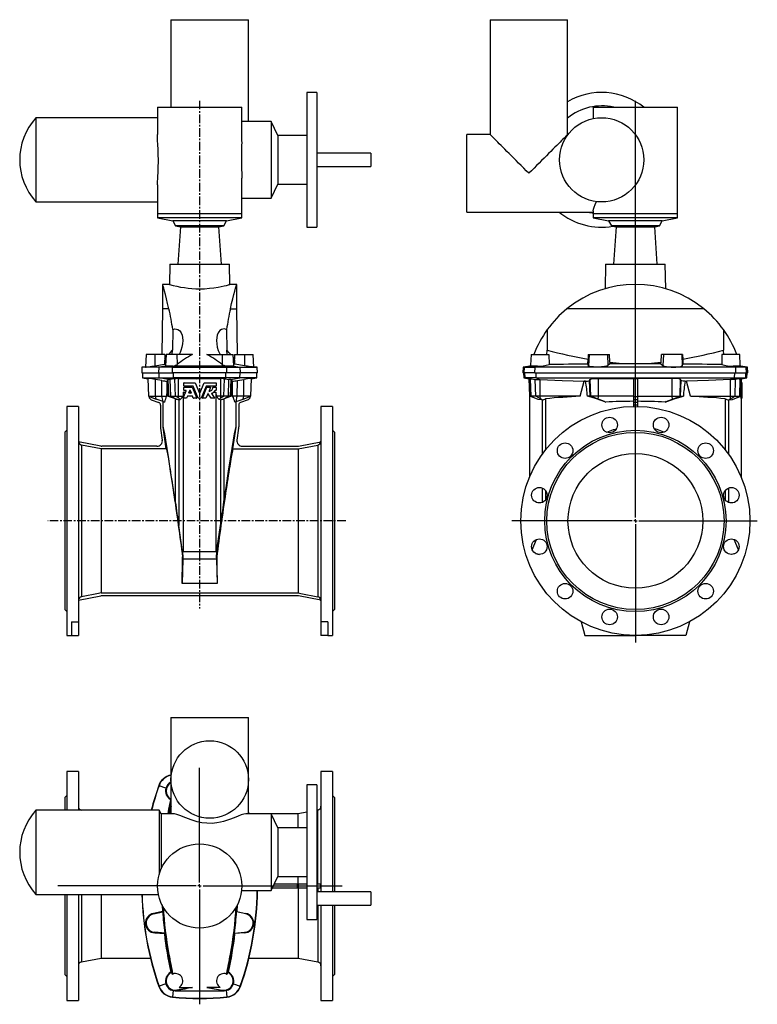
# Model space of a CAD drawing. Extents: x -8.6 to 34.4, y -9.1 to 48.4.
import ezdxf

# ---------------------------------------------------------------- set-up
doc = ezdxf.new("R2010")
doc.units = 0
doc.linetypes.add('CENTERX2', pattern=[0.8, 0.5, -0.1, 0.1, -0.1])
doc.layers.get('0').update_dxf_attribs({"linetype": 'CONTINUOUS'})
doc.layers.add('FORMAT', color=7, linetype='CONTINUOUS')

# ---------------------------------------------------------------- blocks, each defined once
blk = doc.blocks.new('SW_CENTERMARKSYMBOL_0')
at = {"layer": 'FORMAT', "color": 0}
for p, q in [((0, 0.197), (0, 24.553)), ((-0.197, 0), (-7.224, 0)), ((0, 0), (-0.098, 0)), ((0, 0), (0, 0.098)), ((0, 0), (0, -0.098)), ((0, 0), (0.098, 0)), ((0.197, 0), (7.122, 0)), ((0, -0.197), (0, -7.1))]:
    blk.add_line(p, q, dxfattribs=at)
blk = doc.blocks.new('SW_CENTERMARKSYMBOL_1')
at = {"layer": 'FORMAT', "color": 0}
for p, q in [((0, 0.197), (0, 6.906)), ((-0.197, 0), (-8.291, 0)), ((0, 0), (-0.098, 0)), ((0, 0), (0, 0.098)), ((0, 0), (0, -0.098)), ((0, 0), (0.098, 0)), ((0.197, 0), (8.323, 0)), ((0, -0.197), (0, -6.915))]:
    blk.add_line(p, q, dxfattribs=at)

msp = doc.modelspace()

# ---------------------------------------------------------------- linework, layer by layer
at = {"color": 7, "linetype": 'CONTINUOUS'}
for p, q in [((0.195, 48.409), (0.195, 43.291)), ((0.195, 48.409), (4.723, 48.409)), ((4.723, 42.462), (4.723, 48.409)), ((18.839, 48.409), (18.839, 41.696)), ((18.839, 48.409), (23.366, 48.409)), ((23.366, 41.696), (23.366, 48.409)), ((8.719, 44.157), (8.128, 44.157)), ((8.128, 44.157), (8.128, 36.283)), ((8.719, 44.157), (8.719, 36.283)), ((-0.592, 43.291), (-0.592, 41.696)), ((-0.592, 43.291), (4.329, 43.291)), ((4.329, 41.281), (4.329, 43.291)), ((24.862, 43.291), (24.862, 42.631)), ((24.862, 43.291), (29.784, 43.291)), ((29.784, 37.07), (29.784, 43.291)), ((-0.592, 42.68), (-7.693, 42.68)), ((-7.693, 42.68), (-7.693, 37.759)), ((6.056, 42.462), (4.329, 42.462)), ((6.438, 41.639), (6.056, 42.462)), ((6.056, 42.462), (6.056, 37.977)), ((8.128, 41.639), (6.438, 41.639)), ((6.438, 41.639), (6.438, 38.8)), ((18.839, 41.696), (17.48, 41.696)), ((17.48, 37.169), (17.48, 41.696)), ((23.386, 41.696), (23.366, 41.696)), ((11.868, 40.613), (8.719, 40.613)), ((11.868, 40.613), (11.868, 39.826)), ((8.719, 39.826), (11.868, 39.826)), ((4.329, 37.07), (4.329, 39.15)), ((-0.592, 38.749), (-0.592, 37.07)), ((6.056, 37.977), (6.438, 38.8)), ((6.438, 38.8), (8.128, 38.8)), ((4.329, 37.977), (6.056, 37.977)), ((-7.693, 37.759), (-0.592, 37.759)), ((-0.592, 37.07), (-0.592, 36.834)), ((-0.592, 36.834), (0.297, 36.645)), ((4.329, 36.834), (-0.592, 36.834)), ((3.44, 36.645), (4.329, 36.834)), ((4.329, 36.834), (4.329, 37.07)), ((17.48, 37.169), (24.862, 37.169)), ((24.862, 37.248), (24.862, 37.07)), ((24.862, 37.07), (24.862, 36.834)), ((24.862, 36.834), (25.751, 36.645)), ((27.323, 36.834), (24.862, 36.834)), ((29.784, 36.834), (27.323, 36.834)), ((28.895, 36.645), (29.784, 36.834)), ((29.784, 36.834), (29.784, 37.07)), ((0.297, 36.645), (0.465, 36.354)), ((3.44, 36.645), (0.297, 36.645)), ((0.465, 36.354), (0.741, 36.295)), ((3.272, 36.354), (0.465, 36.354)), ((0.741, 36.295), (0.589, 34.117)), ((0.741, 36.295), (2.996, 36.295)), ((2.996, 36.295), (3.272, 36.354)), ((3.148, 34.117), (2.996, 36.295)), ((3.272, 36.354), (3.44, 36.645)), ((8.128, 36.283), (8.719, 36.283)), ((25.751, 36.645), (25.92, 36.354)), ((27.323, 36.645), (25.751, 36.645)), ((25.92, 36.354), (26.196, 36.295)), ((27.323, 36.354), (25.92, 36.354)), ((26.196, 36.295), (26.043, 34.117)), ((26.196, 36.295), (28.45, 36.295)), ((28.895, 36.645), (27.323, 36.645)), ((28.726, 36.354), (27.323, 36.354)), ((28.45, 36.295), (28.726, 36.354)), ((28.603, 34.117), (28.45, 36.295)), ((28.726, 36.354), (28.895, 36.645)), ((0.12, 34.117), (0.1, 32.936)), ((0.12, 34.117), (3.616, 34.117)), ((3.637, 32.936), (3.616, 34.117)), ((25.575, 34.117), (25.55, 32.685)), ((25.575, 34.117), (29.071, 34.117)), ((29.096, 32.683), (29.071, 34.117)), ((0.103, 32.936), (-0.298, 32.936)), ((-0.298, 32.936), (-0.298, 31.519)), ((4.035, 32.936), (3.636, 32.936)), ((4.035, 31.519), (4.035, 32.936)), ((-0.298, 31.519), (-0.345, 28.842)), ((0.074, 31.519), (-0.298, 31.519)), ((3.663, 31.519), (4.035, 31.519)), ((4.081, 28.842), (4.035, 31.519)), ((31.318, 31.519), (23.328, 31.519)), ((0.3, 30.3), (0.28, 29.09)), ((3.436, 30.3), (3.456, 29.09)), ((22.178, 30.3), (22.17, 29.09)), ((32.468, 30.3), (32.476, 29.09)), ((-1.255, 28.842), (-1.293, 28.107)), ((-0.748, 28.842), (-1.255, 28.842)), ((-0.17, 28.842), (-0.748, 28.842)), ((-0.17, 28.842), (-0.173, 28.57)), ((-0.093, 28.842), (-0.128, 28.175)), ((0.545, 28.842), (-0.093, 28.842)), ((1.447, 28.842), (0.545, 28.842)), ((2.289, 28.842), (3.191, 28.842)), ((3.191, 28.842), (3.83, 28.842)), ((3.865, 28.175), (3.83, 28.842)), ((3.906, 28.842), (3.909, 28.57)), ((3.906, 28.842), (4.485, 28.842)), ((4.485, 28.842), (4.991, 28.842)), ((5.03, 28.107), (4.991, 28.842)), ((21.228, 28.842), (21.195, 28.219)), ((21.228, 28.842), (22.27, 28.842)), ((22.27, 28.842), (22.28, 28.254)), ((24.574, 28.842), (24.56, 28.57)), ((24.574, 28.842), (24.615, 28.842)), ((24.615, 28.842), (25.69, 28.842)), ((25.69, 28.842), (25.803, 28.842)), ((25.825, 28.388), (25.803, 28.842)), ((28.821, 28.388), (28.843, 28.842)), ((28.956, 28.842), (28.843, 28.842)), ((30.031, 28.842), (28.956, 28.842)), ((30.072, 28.842), (30.031, 28.842)), ((30.072, 28.842), (30.086, 28.57)), ((32.376, 28.842), (32.366, 28.254)), ((33.418, 28.842), (32.376, 28.842)), ((33.451, 28.219), (33.418, 28.842)), ((-0.751, 28.187), (-0.193, 28.283)), ((-0.193, 28.283), (-0.123, 28.278)), ((-0.173, 28.57), (-0.103, 28.66)), ((0.437, 28.157), (0.441, 28.218)), ((0.441, 28.218), (0.441, 28.155)), ((3.296, 28.218), (3.296, 28.155)), ((3.299, 28.157), (3.296, 28.218)), ((3.909, 28.57), (3.839, 28.66)), ((3.93, 28.283), (3.859, 28.278)), ((4.487, 28.187), (3.93, 28.283)), ((21.192, 28.157), (21.195, 28.218)), ((24.547, 28.283), (24.56, 28.57)), ((24.581, 28.187), (24.547, 28.283)), ((25.829, 28.292), (25.723, 28.199)), ((25.825, 28.388), (25.829, 28.292)), ((28.817, 28.292), (28.821, 28.388)), ((28.817, 28.292), (28.923, 28.199)), ((30.065, 28.187), (30.099, 28.283)), ((30.086, 28.57), (30.099, 28.283)), ((33.454, 28.157), (33.451, 28.218)), ((-1.501, 28.094), (-1.518, 27.779)), ((-1.518, 27.779), (-0.52, 27.779)), ((-1.292, 28.131), (-1.501, 28.094)), ((-0.505, 28.094), (-1.501, 28.094)), ((-1.479, 27.779), (-1.464, 27.481)), ((-0.52, 27.779), (0.276, 27.779)), ((0.278, 28.094), (-0.505, 28.094)), ((3.46, 27.779), (0.276, 27.779)), ((0.278, 28.094), (3.459, 28.094)), ((0.315, 28.158), (0.437, 28.157)), ((0.437, 28.157), (0.441, 28.155)), ((3.299, 28.157), (3.296, 28.155)), ((3.422, 28.158), (3.299, 28.157)), ((3.459, 28.094), (4.241, 28.094)), ((4.257, 27.779), (3.46, 27.779)), ((4.241, 28.094), (5.238, 28.094)), ((5.254, 27.779), (4.257, 27.779)), ((5.238, 28.094), (5.028, 28.131)), ((5.2, 27.481), (5.216, 27.779)), ((5.254, 27.779), (5.238, 28.094)), ((20.765, 28.094), (20.748, 27.779)), ((20.829, 27.779), (20.748, 27.779)), ((21.181, 28.167), (20.765, 28.094)), ((20.765, 28.094), (20.845, 28.094)), ((20.788, 27.779), (20.803, 27.481)), ((21.457, 27.779), (20.829, 27.779)), ((20.845, 28.094), (21.462, 28.094)), ((21.192, 28.157), (21.179, 28.155)), ((21.208, 28.158), (21.192, 28.157)), ((21.457, 27.779), (33.189, 27.779)), ((33.184, 28.094), (21.462, 28.094)), ((33.801, 28.094), (33.184, 28.094)), ((33.189, 27.779), (33.817, 27.779)), ((33.438, 28.158), (33.454, 28.157)), ((33.454, 28.157), (33.467, 28.155)), ((33.881, 28.094), (33.465, 28.167)), ((33.801, 28.094), (33.881, 28.094)), ((33.898, 27.779), (33.817, 27.779)), ((33.843, 27.481), (33.858, 27.779)), ((33.898, 27.779), (33.881, 28.094)), ((-1.464, 27.481), (-1.151, 27.426)), ((-1.464, 27.481), (-0.487, 27.481)), ((-1.152, 27.449), (-1.115, 26.401)), ((-0.335, 27.32), (-0.713, 27.384)), ((-0.487, 27.481), (0.334, 27.481)), ((-0.044, 27.276), (-0.032, 27.276)), ((0.005, 26.401), (-0.032, 27.276)), ((0.037, 27.383), (0.032, 27.381)), ((0.371, 27.414), (0.154, 27.391)), ((3.403, 27.481), (0.334, 27.481)), ((0.424, 27.422), (0.371, 27.414)), ((0.949, 27.01), (0.949, 27.18)), ((0.958, 27.19), (1.604, 27.19)), ((1.613, 27.184), (1.86, 26.588)), ((1.877, 26.588), (2.124, 27.184)), ((2.133, 27.19), (2.829, 27.19)), ((2.839, 27.18), (2.839, 27.01)), ((3.312, 27.422), (3.366, 27.414)), ((3.366, 27.414), (3.582, 27.391)), ((4.224, 27.481), (3.403, 27.481)), ((3.7, 27.383), (3.705, 27.381)), ((3.731, 26.401), (3.768, 27.276)), ((3.781, 27.276), (3.768, 27.276)), ((4.072, 27.32), (4.449, 27.384)), ((5.2, 27.481), (4.224, 27.481)), ((4.852, 26.401), (4.888, 27.449)), ((4.887, 27.426), (5.2, 27.481)), ((20.803, 27.481), (21.115, 27.426)), ((20.803, 27.481), (20.878, 27.481)), ((21.525, 27.481), (20.878, 27.481)), ((21.151, 26.401), (21.115, 27.434)), ((21.204, 27.422), (21.258, 27.414)), ((21.258, 27.414), (21.475, 27.391)), ((21.525, 27.481), (33.121, 27.481)), ((21.707, 27.383), (21.761, 27.381)), ((24.095, 26.401), (24.327, 27.276)), ((24.412, 27.276), (24.327, 27.276)), ((24.65, 27.32), (24.681, 27.384)), ((25.171, 27.449), (27.205, 27.416)), ((27.205, 27.421), (27.205, 26.375)), ((29.475, 27.449), (27.441, 27.416)), ((27.441, 27.421), (27.441, 26.375)), ((29.996, 27.32), (29.965, 27.384)), ((30.234, 27.276), (30.319, 27.276)), ((30.551, 26.401), (30.319, 27.276)), ((32.939, 27.383), (32.885, 27.381)), ((33.121, 27.481), (33.768, 27.481)), ((33.388, 27.414), (33.171, 27.391)), ((33.442, 27.422), (33.388, 27.414)), ((33.495, 26.401), (33.531, 27.434)), ((33.563, 27.19), (33.523, 27.19)), ((33.531, 27.426), (33.843, 27.481)), ((33.563, 27.18), (33.563, 27.19)), ((33.563, 27.01), (33.563, 27.18)), ((33.843, 27.481), (33.768, 27.481)), ((0.899, 26.296), (1.078, 26.729)), ((0.914, 26.651), (0.91, 26.401)), ((0.914, 26.651), (1.046, 26.651)), ((0.914, 26.651), (0.914, 26.332)), ((0.949, 26.752), (0.949, 26.922)), ((1.478, 27.001), (0.958, 27.001)), ((0.958, 26.931), (1.431, 26.931)), ((1.069, 26.742), (0.958, 26.742)), ((1.23, 26.603), (1.291, 26.749)), ((1.36, 26.59), (1.239, 26.59)), ((1.25, 26.651), (1.349, 26.651)), ((1.308, 26.749), (1.369, 26.603)), ((1.44, 26.925), (1.701, 26.296)), ((1.779, 26.289), (1.486, 26.995)), ((1.553, 26.651), (1.629, 26.651)), ((1.833, 26.651), (1.903, 26.651)), ((2.25, 26.995), (1.957, 26.289)), ((2.036, 26.296), (2.297, 26.925)), ((2.108, 26.651), (2.183, 26.651)), ((2.346, 26.551), (2.237, 26.289)), ((2.829, 27.001), (2.259, 27.001)), ((2.305, 26.931), (2.489, 26.931)), ((2.532, 26.287), (2.363, 26.553)), ((2.498, 26.918), (2.416, 26.719)), ((2.571, 26.55), (2.732, 26.297)), ((2.65, 26.931), (2.829, 26.931)), ((2.705, 26.651), (2.823, 26.651)), ((2.829, 26.742), (2.775, 26.742)), ((2.823, 26.651), (2.826, 26.401)), ((2.823, 26.651), (2.823, 17.314)), ((2.839, 26.922), (2.839, 26.752)), ((21.142, 26.651), (21.142, 21.684)), ((33.504, 26.651), (33.504, 26.332)), ((33.563, 26.742), (33.507, 26.742)), ((33.563, 26.931), (33.514, 26.931)), ((33.563, 27.001), (33.516, 27.001)), ((33.563, 27.001), (33.563, 27.01)), ((33.563, 26.995), (33.563, 27.001)), ((33.563, 26.931), (33.563, 26.995)), ((33.563, 26.922), (33.563, 26.931)), ((33.563, 26.752), (33.563, 26.922)), ((33.563, 26.742), (33.563, 26.752)), ((33.563, 26.729), (33.563, 26.742)), ((33.563, 26.296), (33.563, 26.729)), ((-1.115, 26.401), (-0.671, 26.239)), ((-1.115, 26.401), (-0.71, 26.401)), ((-1.087, 26.391), (-1.087, 26.375)), ((-0.957, 26.197), (-0.519, 26.038)), ((-0.71, 26.401), (-0.332, 26.401)), ((-0.259, 26.093), (-0.671, 26.239)), ((-0.332, 26.401), (-0.06, 26.401)), ((-0.259, 26.093), (-0.182, 26.066)), ((-0.257, 24.596), (-0.257, 26.092)), ((0.005, 26.401), (0.066, 26.401)), ((0.066, 26.401), (0.179, 26.401)), ((0.179, 26.401), (0.45, 26.401)), ((0.445, 26.26), (0.445, 20.24)), ((0.45, 26.401), (0.638, 26.401)), ((0.653, 26.186), (0.451, 26.261)), ((0.638, 26.401), (0.91, 26.401)), ((0.731, 26.222), (0.638, 26.304)), ((0.645, 26.189), (0.653, 26.186)), ((0.653, 26.186), (0.731, 26.222)), ((0.731, 26.222), (0.91, 26.401)), ((1.091, 26.283), (0.907, 26.283)), ((0.914, 26.283), (0.914, 17.314)), ((1.15, 26.409), (1.1, 26.289)), ((1.44, 26.415), (1.159, 26.415)), ((1.499, 26.289), (1.449, 26.409)), ((1.692, 26.283), (1.508, 26.283)), ((1.949, 26.283), (1.788, 26.283)), ((2.229, 26.283), (2.045, 26.283)), ((2.724, 26.283), (2.54, 26.283)), ((3.098, 26.401), (2.826, 26.401)), ((3.005, 26.222), (2.826, 26.401)), ((3.005, 26.222), (3.098, 26.304)), ((3.084, 26.186), (3.005, 26.222)), ((3.084, 26.186), (3.286, 26.261)), ((3.091, 26.189), (3.084, 26.186)), ((3.287, 26.401), (3.098, 26.401)), ((3.558, 26.401), (3.287, 26.401)), ((3.291, 26.26), (3.291, 20.24)), ((3.67, 26.401), (3.558, 26.401)), ((3.731, 26.401), (3.67, 26.401)), ((4.069, 26.401), (3.796, 26.401)), ((3.995, 26.093), (3.919, 26.066)), ((3.994, 24.596), (3.994, 26.092)), ((3.995, 26.093), (4.408, 26.239)), ((4.446, 26.401), (4.069, 26.401)), ((4.694, 26.197), (4.255, 26.038)), ((4.408, 26.239), (4.852, 26.401)), ((4.852, 26.401), (4.446, 26.401)), ((4.824, 26.391), (4.823, 26.375)), ((21.229, 26.401), (21.151, 26.401)), ((21.417, 26.304), (21.151, 26.401)), ((21.5, 26.401), (21.229, 26.401)), ((21.642, 26.222), (21.417, 26.304)), ((21.762, 26.401), (21.5, 26.401)), ((21.859, 26.186), (21.642, 26.222)), ((24.095, 26.401), (21.762, 26.401)), ((21.859, 26.186), (21.772, 26.261)), ((21.88, 26.189), (21.859, 26.186)), ((22.072, 26.26), (22.072, 23.267)), ((24.682, 26.401), (24.519, 26.401)), ((24.715, 26.401), (24.682, 26.401)), ((25.17, 26.401), (24.715, 26.401)), ((25.525, 26.093), (25.158, 26.239)), ((27.205, 26.401), (25.17, 26.401)), ((25.525, 26.093), (25.591, 26.066)), ((27.205, 26.375), (27.205, 26.197)), ((27.205, 26.197), (27.205, 26.038)), ((27.205, 26.038), (27.205, 25.89)), ((27.441, 26.401), (29.476, 26.401)), ((27.441, 26.375), (27.441, 26.197)), ((27.441, 26.197), (27.441, 26.038)), ((27.441, 26.038), (27.441, 25.89)), ((29.121, 26.093), (29.055, 26.066)), ((29.121, 26.093), (29.488, 26.239)), ((29.476, 26.401), (29.931, 26.401)), ((29.931, 26.401), (29.964, 26.401)), ((29.964, 26.401), (30.127, 26.401)), ((30.551, 26.401), (32.884, 26.401)), ((32.574, 26.26), (32.574, 23.267)), ((32.766, 26.189), (32.788, 26.186)), ((32.788, 26.186), (32.874, 26.261)), ((32.788, 26.186), (33.004, 26.222)), ((32.884, 26.401), (33.146, 26.401)), ((33.004, 26.222), (33.229, 26.304)), ((33.146, 26.401), (33.417, 26.401)), ((33.229, 26.304), (33.495, 26.401)), ((33.417, 26.401), (33.495, 26.401)), ((33.463, 26.296), (33.504, 26.332)), ((33.563, 26.283), (33.487, 26.283)), ((33.504, 26.283), (33.504, 21.684)), ((33.563, 26.283), (33.563, 26.296)), ((-5.218, 25.81), (-5.888, 25.81)), ((-5.888, 25.81), (-5.888, 12.424)), ((-5.218, 25.81), (-5.218, 13.221)), ((-0.415, 25.89), (-0.415, 24.612)), ((4.152, 25.89), (4.152, 24.612)), ((9.624, 25.81), (8.955, 25.81)), ((8.955, 25.81), (8.955, 13.221)), ((9.624, 25.81), (9.624, 12.424)), ((27.205, 25.89), (27.205, 25.809)), ((27.441, 25.89), (27.441, 25.809)), ((-5.888, 24.413), (-6.006, 24.295)), ((-6.006, 24.295), (-6.006, 13.94)), ((-0.41, 24.535), (-0.313, 23.846)), ((-0.079, 23.328), (-0.257, 24.596)), ((3.816, 23.328), (3.994, 24.596)), ((4.146, 24.535), (4.05, 23.846)), ((9.742, 24.295), (9.624, 24.413)), ((9.742, 24.295), (9.742, 13.94)), ((-3.906, 23.493), (-5.216, 23.748)), ((7.642, 23.493), (8.953, 23.748)), ((-3.891, 23.328), (-5.027, 23.549)), ((-3.891, 23.328), (-3.891, 14.906)), ((-0.079, 23.328), (-3.891, 23.328)), ((-0.625, 23.487), (-3.845, 23.487)), ((3.816, 23.328), (7.627, 23.328)), ((4.362, 23.487), (7.582, 23.487)), ((7.627, 23.328), (8.764, 23.549)), ((7.627, 23.328), (7.627, 14.906)), ((22.072, 20.898), (22.072, 20.343)), ((32.574, 20.898), (32.574, 20.343)), ((0.875, 17.286), (0.645, 18.843)), ((2.861, 17.286), (3.091, 18.843)), ((21.303, 17.423), (21.552, 18.037)), ((33.343, 17.423), (33.094, 18.037)), ((0.875, 17.286), (0.914, 17.314)), ((0.875, 17.286), (0.894, 17.027)), ((2.823, 17.314), (0.914, 17.314)), ((2.861, 17.286), (2.823, 17.314)), ((2.861, 17.286), (2.842, 17.027)), ((0.885, 16.875), (0.842, 15.469)), ((0.894, 17.027), (0.869, 17.025)), ((0.894, 17.027), (0.885, 16.875)), ((2.852, 16.875), (0.885, 16.875)), ((2.842, 17.027), (2.852, 16.875)), ((2.842, 17.027), (2.867, 17.025)), ((2.852, 16.875), (2.894, 15.469)), ((21.489, 17.222), (21.712, 17.162)), ((33.157, 17.222), (32.934, 17.162)), ((-5.216, 14.487), (-3.906, 14.741)), ((-3.891, 14.906), (7.627, 14.906)), ((7.582, 14.747), (-3.845, 14.747)), ((8.953, 14.487), (7.642, 14.741)), ((-6.006, 13.94), (-5.888, 13.822)), ((9.624, 13.822), (9.742, 13.94)), ((-5.612, 13.221), (-5.218, 13.221)), ((-5.612, 13.221), (-5.612, 12.424)), ((-5.218, 13.221), (-5.218, 12.424)), ((9.349, 13.221), (8.955, 13.221)), ((8.955, 13.221), (8.955, 12.424)), ((9.349, 13.221), (9.349, 12.424)), ((24.157, 13.221), (24.37, 12.424)), ((30.489, 13.221), (30.276, 12.424)), ((-5.888, 12.424), (-5.612, 12.424)), ((-5.612, 12.424), (-5.218, 12.424)), ((9.349, 12.424), (8.955, 12.424)), ((9.349, 12.424), (9.624, 12.424)), ((24.37, 12.424), (27.323, 12.424)), ((30.276, 12.424), (27.323, 12.424)), ((0.195, 7.627), (0.195, 4.005)), ((0.195, 7.627), (2.459, 7.627)), ((2.459, 7.627), (4.723, 7.627)), ((4.723, 1.996), (4.723, 7.627)), ((-5.218, 4.478), (-5.888, 4.478)), ((-5.888, 4.478), (-5.888, 2.214)), ((-5.218, 4.478), (-5.218, 2.214)), ((9.624, 4.478), (8.955, 4.478)), ((8.955, 4.478), (8.955, -2.556)), ((9.624, 4.478), (9.624, -2.556)), ((0.195, 4.005), (0.195, 1.996)), ((8.719, 3.69), (8.128, 3.69)), ((8.128, 3.69), (8.128, -4.184)), ((8.719, 3.69), (8.719, -4.184)), ((-5.888, 3.08), (-6.006, 2.962)), ((-6.006, 2.962), (-6.006, 2.214)), ((9.742, 2.962), (9.624, 3.08)), ((9.742, 2.962), (9.742, -2.556)), ((0.195, 2.83), (0.182, 2.828)), ((-0.5, 2.214), (-7.693, 2.214)), ((-7.693, 2.214), (-7.693, -2.707)), ((-5.005, 2.214), (-5.027, 2.218)), ((-0.376, 1.996), (-0.5, 2.214)), ((-0.5, 2.214), (-0.5, -1.546)), ((0.342, 1.996), (-0.376, 1.996)), ((-0.376, 1.996), (-0.376, -1.205)), ((6.056, 1.996), (4.579, 1.996)), ((4.723, 2.097), (4.747, 1.997)), ((4.731, 1.996), (4.723, 2.028)), ((7.627, 1.997), (4.747, 1.997)), ((6.438, 1.173), (6.056, 1.996)), ((6.056, 1.996), (6.056, -2.489)), ((8.128, 2.095), (7.627, 1.997)), ((7.627, 1.173), (7.627, 1.997)), ((8.764, 2.218), (8.719, 2.21)), ((8.128, 1.173), (6.438, 1.173)), ((6.438, 1.173), (6.438, -1.666)), ((6.056, -2.489), (6.438, -1.666)), ((6.438, -1.666), (8.128, -1.666)), ((7.627, -2.097), (7.627, -1.666)), ((6.238, -2.097), (7.582, -2.097)), ((7.582, -2.097), (7.642, -2.097)), ((7.642, -2.097), (8.128, -2.097)), ((8.719, -2.097), (8.953, -2.097)), ((-7.693, -2.707), (-0.543, -2.707)), ((-6.006, -2.707), (-6.006, -7.392)), ((-5.888, -2.707), (-5.888, -8.908)), ((-5.218, -2.707), (-5.218, -8.908)), ((-3.891, -2.707), (-3.891, -6.428)), ((4.314, -2.489), (6.056, -2.489)), ((6.128, -2.333), (7.582, -2.333)), ((7.582, -2.333), (7.642, -2.333)), ((7.627, -2.333), (7.627, -6.428)), ((7.642, -2.333), (8.128, -2.333)), ((8.719, -2.333), (8.953, -2.333)), ((11.868, -2.556), (8.719, -2.556)), ((11.868, -2.556), (11.868, -3.344)), ((-0.326, -3.322), (-0.308, -3.709)), ((-0.321, -3.331), (-0.301, -3.713)), ((4.058, -3.329), (4.037, -3.713)), ((4.063, -3.32), (4.045, -3.709)), ((8.719, -3.344), (11.868, -3.344)), ((8.955, -3.344), (8.955, -8.908)), ((9.624, -3.344), (9.624, -8.908)), ((9.742, -3.344), (9.742, -7.392)), ((-0.308, -3.709), (-0.831, -3.815)), ((-0.824, -3.848), (-0.291, -3.735)), ((-0.301, -3.713), (-0.291, -3.735)), ((4.037, -3.713), (4.028, -3.735)), ((4.56, -3.848), (4.028, -3.735)), ((4.045, -3.709), (4.567, -3.815)), ((8.128, -4.184), (8.719, -4.184)), ((-0.751, -4.958), (-0.193, -4.991)), ((-0.17, -4.964), (-0.748, -4.923)), ((-0.17, -4.964), (-0.173, -4.978)), ((3.906, -4.964), (4.485, -4.923)), ((3.906, -4.964), (3.909, -4.978)), ((4.487, -4.958), (3.93, -4.991)), ((-5.027, -6.649), (-3.891, -6.428)), ((-3.891, -6.428), (-1.011, -6.428)), ((4.747, -6.428), (7.627, -6.428)), ((7.627, -6.428), (8.764, -6.649)), ((-6.006, -7.392), (-5.888, -7.51)), ((0.233, -7.268), (0.182, -7.258)), ((0.3, -7.36), (0.28, -7.368)), ((3.436, -7.36), (3.456, -7.368)), ((3.503, -7.268), (3.555, -7.258)), ((9.624, -7.51), (9.742, -7.392)), ((0.315, -8.33), (0.437, -8.346)), ((0.437, -8.346), (0.441, -8.343)), ((0.437, -8.346), (0.441, -8.359)), ((0.441, -8.343), (0.441, -8.359)), ((1.447, -8.143), (0.545, -8.302)), ((0.664, -8.143), (1.447, -8.143)), ((3.072, -8.143), (2.289, -8.143)), ((2.289, -8.143), (3.191, -8.302)), ((3.296, -8.343), (3.296, -8.359)), ((3.299, -8.346), (3.296, -8.343)), ((3.299, -8.346), (3.296, -8.359)), ((3.422, -8.33), (3.299, -8.346)), ((-5.888, -8.908), (-5.218, -8.908)), ((8.955, -8.908), (9.624, -8.908))]:
    msp.add_line(p, q, dxfattribs=at)
at = {"color": 8, "linetype": 'CONTINUOUS'}
for p, q in [((4.329, 37.07), (-0.592, 37.07)), ((27.323, 37.07), (24.862, 37.07)), ((29.784, 37.07), (27.323, 37.07)), ((-0.748, 28.842), (-0.751, 28.187)), ((0.545, 28.842), (0.551, 28.258)), ((3.191, 28.842), (3.186, 28.258)), ((4.485, 28.842), (4.487, 28.187)), ((24.615, 28.842), (24.581, 28.187)), ((25.69, 28.842), (25.723, 28.199)), ((28.956, 28.842), (28.923, 28.199)), ((30.031, 28.842), (30.065, 28.187)), ((-0.52, 27.779), (-0.505, 28.094)), ((-0.103, 28.169), (-0.505, 28.094)), ((-0.487, 27.481), (-0.502, 27.779)), ((0.276, 27.779), (0.278, 28.094)), ((0.315, 28.158), (0.278, 28.094)), ((0.334, 27.481), (0.332, 27.779)), ((3.403, 27.481), (3.404, 27.779)), ((3.422, 28.158), (3.459, 28.094)), ((3.46, 27.779), (3.459, 28.094)), ((3.84, 28.169), (4.241, 28.094)), ((4.224, 27.481), (4.238, 27.779)), ((4.257, 27.779), (4.241, 28.094)), ((20.829, 27.779), (20.845, 28.094)), ((21.208, 28.158), (20.845, 28.094)), ((20.878, 27.481), (20.863, 27.779)), ((21.457, 27.779), (21.462, 28.094)), ((21.603, 28.169), (21.462, 28.094)), ((21.525, 27.481), (21.52, 27.779)), ((33.043, 28.169), (33.184, 28.094)), ((33.121, 27.481), (33.126, 27.779)), ((33.189, 27.779), (33.184, 28.094)), ((33.438, 28.158), (33.801, 28.094)), ((33.768, 27.481), (33.783, 27.779)), ((33.817, 27.779), (33.801, 28.094)), ((-0.71, 26.401), (-0.713, 27.384)), ((0.037, 27.383), (-0.487, 27.481)), ((-0.332, 26.401), (-0.335, 27.32)), ((0.066, 26.401), (0.032, 27.381)), ((0.179, 26.401), (0.154, 27.391)), ((0.371, 27.414), (0.334, 27.481)), ((0.45, 26.401), (0.424, 27.422)), ((0.638, 26.401), (0.638, 27.434)), ((3.098, 26.401), (3.098, 27.434)), ((3.287, 26.401), (3.312, 27.422)), ((3.366, 27.414), (3.403, 27.481)), ((3.558, 26.401), (3.582, 27.391)), ((3.67, 26.401), (3.705, 27.381)), ((3.7, 27.383), (4.224, 27.481)), ((4.069, 26.401), (4.072, 27.32)), ((4.446, 26.401), (4.449, 27.384)), ((21.258, 27.414), (20.878, 27.481)), ((21.229, 26.401), (21.204, 27.422)), ((21.5, 26.401), (21.475, 27.391)), ((21.707, 27.383), (21.525, 27.481)), ((21.762, 26.401), (21.761, 27.381)), ((24.682, 26.401), (24.65, 27.32)), ((24.715, 26.401), (24.681, 27.384)), ((25.17, 26.401), (25.171, 27.449)), ((29.476, 26.401), (29.475, 27.449)), ((29.931, 26.401), (29.965, 27.384)), ((29.964, 26.401), (29.996, 27.32)), ((32.884, 26.401), (32.885, 27.381)), ((32.939, 27.383), (33.121, 27.481)), ((33.146, 26.401), (33.171, 27.391)), ((33.388, 27.414), (33.768, 27.481)), ((33.417, 26.401), (33.442, 27.422)), ((33.563, 27.18), (33.523, 27.18)), ((33.563, 26.729), (33.507, 26.729)), ((33.563, 26.752), (33.508, 26.752)), ((33.563, 26.922), (33.514, 26.922)), ((33.563, 26.995), (33.516, 26.995)), ((33.563, 27.01), (33.517, 27.01)), ((-0.671, 26.239), (-0.71, 26.401)), ((-0.259, 26.093), (-0.332, 26.401)), ((0.451, 26.261), (0.066, 26.401)), ((0.451, 26.261), (0.179, 26.401)), ((0.638, 26.304), (0.45, 26.401)), ((0.638, 26.304), (0.638, 26.401)), ((0.645, 26.189), (0.645, 18.843)), ((3.091, 26.189), (3.091, 18.843)), ((3.098, 26.304), (3.098, 26.401)), ((3.098, 26.304), (3.287, 26.401)), ((3.286, 26.261), (3.558, 26.401)), ((3.286, 26.261), (3.67, 26.401)), ((3.995, 26.093), (4.069, 26.401)), ((4.408, 26.239), (4.446, 26.401)), ((21.417, 26.304), (21.229, 26.401)), ((21.772, 26.261), (21.5, 26.401)), ((21.772, 26.261), (21.762, 26.401)), ((21.88, 26.189), (21.88, 23.011)), ((25.525, 26.093), (24.682, 26.401)), ((25.158, 26.239), (24.715, 26.401)), ((25.158, 26.239), (25.17, 26.401)), ((27.441, 26.375), (27.205, 26.375)), ((27.441, 26.197), (27.205, 26.197)), ((27.441, 26.038), (27.205, 26.038)), ((29.121, 26.093), (29.964, 26.401)), ((29.488, 26.239), (29.476, 26.401)), ((29.488, 26.239), (29.931, 26.401)), ((32.766, 26.189), (32.766, 23.011)), ((32.874, 26.261), (32.884, 26.401)), ((32.874, 26.261), (33.146, 26.401)), ((33.229, 26.304), (33.417, 26.401)), ((33.563, 26.296), (33.463, 26.296)), ((27.441, 25.89), (27.205, 25.89)), ((-5.027, 23.549), (-5.027, 14.685)), ((8.764, 23.549), (8.764, 14.685)), ((21.88, 21.042), (21.88, 20.199)), ((32.766, 21.042), (32.766, 20.199)), ((2.894, 15.469), (0.842, 15.469)), ((-0.52, 3.651), (-0.505, 3.646)), ((-0.103, 3.505), (-0.505, 3.646)), ((-5.027, 2.214), (-5.027, 2.218)), ((8.764, -2.097), (8.764, 2.218)), ((7.582, -2.333), (7.582, -2.097)), ((7.642, -2.333), (7.642, -2.097)), ((-5.027, -2.707), (-5.027, -6.649)), ((8.764, -2.333), (8.764, -2.556)), ((8.764, -3.344), (8.764, -6.649)), ((-0.824, -3.848), (-0.831, -3.815)), ((4.56, -3.848), (4.567, -3.815)), ((-0.748, -4.923), (-0.751, -4.958)), ((4.485, -4.923), (4.487, -4.958)), ((-0.103, -7.936), (-0.505, -8.076)), ((3.84, -7.936), (4.241, -8.076)), ((-0.52, -8.082), (-0.505, -8.076)), ((0.315, -8.33), (0.278, -8.693)), ((0.545, -8.302), (0.551, -8.332)), ((3.191, -8.302), (3.186, -8.332)), ((3.422, -8.33), (3.459, -8.693)), ((4.257, -8.082), (4.241, -8.076)), ((0.276, -8.709), (0.278, -8.693)), ((3.46, -8.709), (3.459, -8.693))]:
    msp.add_line(p, q, dxfattribs=at)
at = {"color": 7, "linetype": 'CONTINUOUS'}
for points in [[(-0.591, 38.749), (-0.592, 38.799), (-0.588, 38.951), (-0.582, 39.11), (-0.573, 39.28), (-0.564, 39.454), (-0.555, 39.649), (-0.548, 39.848), (-0.544, 40.056), (-0.543, 40.264), (-0.545, 40.466), (-0.551, 40.666), (-0.559, 40.869), (-0.569, 41.067), (-0.585, 41.391), (-0.59, 41.547), (-0.592, 41.696)], [(21.103, 39.432), (20.951, 39.584), (20.801, 39.734), (20.652, 39.883), (20.504, 40.03), (20.36, 40.175), (20.219, 40.316), (20.082, 40.453), (19.949, 40.586), (19.821, 40.713), (19.7, 40.835), (19.584, 40.951), (19.475, 41.06), (19.374, 41.161), (19.28, 41.255), (19.194, 41.34), (19.117, 41.418), (19.049, 41.486), (18.99, 41.545), (18.94, 41.594), (18.9, 41.634), (18.87, 41.665), (18.85, 41.685), (18.84, 41.695), (18.839, 41.696)], [(23.366, 41.696), (23.365, 41.695), (23.355, 41.685), (23.335, 41.665), (23.305, 41.634), (23.265, 41.594), (23.215, 41.545), (23.156, 41.486), (23.088, 41.418), (23.011, 41.34), (22.925, 41.255), (22.831, 41.161), (22.73, 41.06), (22.621, 40.951), (22.506, 40.835), (22.384, 40.713), (22.256, 40.586), (22.124, 40.453), (21.986, 40.316), (21.845, 40.175), (21.701, 40.03), (21.553, 39.883), (21.404, 39.734), (21.254, 39.584), (21.103, 39.432)], [(24.863, 37.248), (24.877, 37.336), (24.918, 37.459), (24.982, 37.614), (25.057, 37.783)], [(0.074, 31.519), (0, 31.829), (-0.069, 32.104), (-0.133, 32.349), (-0.189, 32.553), (-0.233, 32.711), (-0.267, 32.829), (-0.289, 32.905), (-0.298, 32.936), (-0.298, 32.935)], [(1.868, 32.683), (2.154, 32.69), (2.439, 32.71), (2.7, 32.74), (2.945, 32.778), (3.132, 32.814), (3.296, 32.849), (3.443, 32.885), (3.555, 32.914), (3.595, 32.925), (3.622, 32.932), (3.637, 32.936), (3.636, 32.936)], [(3.663, 31.519), (3.737, 31.829), (3.806, 32.104), (3.87, 32.349), (3.925, 32.553), (3.97, 32.711), (4.003, 32.829), (4.025, 32.905), (4.034, 32.936), (4.034, 32.935)], [(0.3, 30.3), (0.326, 30.312), (0.415, 30.335), (0.507, 30.332), (0.588, 30.306), (0.685, 30.241), (0.743, 30.177), (0.788, 30.105), (0.842, 29.972), (0.873, 29.83), (0.884, 29.657), (0.872, 29.462), (0.836, 29.265), (0.777, 29.07), (0.727, 28.953), (0.664, 28.842)], [(3.436, 30.3), (3.41, 30.312), (3.322, 30.335), (3.229, 30.332), (3.149, 30.306), (3.051, 30.241), (2.994, 30.177), (2.948, 30.105), (2.894, 29.972), (2.864, 29.83), (2.853, 29.657), (2.864, 29.462), (2.9, 29.265), (2.96, 29.07), (3.009, 28.953), (3.072, 28.842)], [(0.049, 28.842), (0.142, 28.946), (0.28, 29.09)], [(0.257, 28.842), (0.279, 29.075), (0.28, 29.09)], [(3.479, 28.842), (3.458, 29.075), (3.456, 29.09)], [(3.687, 28.842), (3.594, 28.946), (3.456, 29.09)], [(22.159, 28.842), (22.169, 29.075), (22.17, 29.09)], [(32.487, 28.842), (32.477, 29.075), (32.476, 29.09)], [(25.723, 28.199), (25.689, 28.179), (25.643, 28.163), (25.583, 28.148), (25.51, 28.135), (25.427, 28.124), (25.338, 28.116), (25.242, 28.11), (25.146, 28.107), (25.05, 28.106), (24.957, 28.109), (24.87, 28.114), (24.791, 28.121), (24.723, 28.131), (24.666, 28.143), (24.622, 28.157), (24.594, 28.171), (24.581, 28.187)], [(28.923, 28.199), (28.957, 28.179), (29.003, 28.163), (29.063, 28.148), (29.136, 28.135), (29.219, 28.124), (29.308, 28.116), (29.404, 28.11), (29.5, 28.107), (29.596, 28.106), (29.689, 28.109), (29.776, 28.114), (29.855, 28.121), (29.923, 28.131), (29.981, 28.143), (30.024, 28.157), (30.052, 28.171), (30.065, 28.187)], [(-1.292, 28.107), (-1.293, 28.107), (-1.283, 28.106), (-1.257, 28.109), (-1.217, 28.114), (-1.163, 28.121), (-1.096, 28.131), (-1.019, 28.143), (-0.933, 28.157), (-0.844, 28.171), (-0.751, 28.187)], [(-0.127, 28.175), (-0.128, 28.173), (-0.103, 28.169)], [(3.296, 28.155), (1.709, 28.167), (0.441, 28.155)], [(3.863, 28.175), (3.864, 28.173), (3.84, 28.169)], [(5.029, 28.107), (5.029, 28.107), (5.02, 28.106), (4.994, 28.109), (4.953, 28.114), (4.899, 28.121), (4.833, 28.131), (4.755, 28.143), (4.67, 28.157), (4.58, 28.171), (4.487, 28.187)], [(0.032, 27.381), (0, 27.32), (-0.032, 27.276)], [(0.638, 27.434), (1.687, 27.426), (3.098, 27.434)], [(3.705, 27.381), (3.736, 27.32), (3.768, 27.276)], [(21.475, 27.391), (21.557, 27.388), (21.688, 27.384), (21.707, 27.383)], [(21.761, 27.381), (23.044, 27.32), (24.327, 27.276)], [(24.412, 27.276), (24.436, 27.277), (24.531, 27.283), (24.603, 27.295), (24.644, 27.312), (24.65, 27.32)], [(24.681, 27.384), (24.72, 27.41), (24.759, 27.422), (24.81, 27.431), (24.87, 27.439), (24.939, 27.445), (25.013, 27.449), (25.091, 27.45), (25.171, 27.449)], [(27.441, 27.421), (27.323, 27.421), (27.205, 27.421)], [(29.965, 27.384), (29.926, 27.41), (29.887, 27.422), (29.836, 27.431), (29.776, 27.439), (29.707, 27.445), (29.633, 27.449), (29.555, 27.45), (29.475, 27.449)], [(30.234, 27.276), (30.21, 27.277), (30.115, 27.283), (30.043, 27.295), (30.002, 27.312), (29.996, 27.32)], [(32.885, 27.381), (31.602, 27.32), (30.319, 27.276)], [(33.171, 27.391), (33.089, 27.388), (32.958, 27.384), (32.939, 27.383)], [(25.591, 26.066), (25.06, 26.25), (24.792, 26.337), (24.519, 26.401)], [(29.055, 26.066), (29.586, 26.25), (29.854, 26.337), (30.127, 26.401)], [(33.487, 26.283), (33.482, 26.283), (33.478, 26.283), (33.474, 26.284), (33.47, 26.285), (33.467, 26.286), (33.464, 26.288), (33.462, 26.289), (33.461, 26.291), (33.461, 26.292), (33.462, 26.294), (33.463, 26.296)], [(0.445, 20.24), (0.302, 21.193), (0.174, 22.03), (0.063, 22.75), (-0.032, 23.354), (-0.11, 23.839), (-0.172, 24.206), (-0.217, 24.455), (-0.246, 24.585), (-0.257, 24.596)], [(3.291, 20.24), (3.435, 21.193), (3.562, 22.03), (3.674, 22.75), (3.769, 23.354), (3.847, 23.839), (3.909, 24.206), (3.954, 24.455), (3.982, 24.585), (3.994, 24.596)], [(25.665, 24.301), (26.051, 24.455), (26.214, 24.504)], [(28.981, 24.301), (28.595, 24.455), (28.432, 24.504)], [(-0.079, 23.328), (-0.073, 23.315), (-0.065, 23.287), (-0.055, 23.246), (-0.043, 23.191), (-0.029, 23.123), (-0.014, 23.042), (0.003, 22.948), (0.022, 22.841), (0.042, 22.723), (0.064, 22.592), (0.088, 22.45), (0.112, 22.297), (0.139, 22.133), (0.166, 21.96), (0.194, 21.777), (0.224, 21.586), (0.254, 21.386), (0.286, 21.179), (0.318, 20.966), (0.35, 20.746), (0.383, 20.521), (0.417, 20.291), (0.451, 20.057), (0.485, 19.821), (0.519, 19.582), (0.553, 19.341), (0.587, 19.1), (0.621, 18.859), (0.654, 18.618), (0.687, 18.38), (0.72, 18.143), (0.751, 17.91), (0.782, 17.681), (0.812, 17.457), (0.841, 17.238), (0.869, 17.025)], [(3.816, 23.328), (3.809, 23.315), (3.801, 23.287), (3.791, 23.246), (3.78, 23.191), (3.766, 23.123), (3.751, 23.042), (3.733, 22.948), (3.715, 22.841), (3.694, 22.723), (3.672, 22.592), (3.649, 22.45), (3.624, 22.297), (3.598, 22.133), (3.571, 21.96), (3.542, 21.777), (3.513, 21.586), (3.482, 21.386), (3.451, 21.179), (3.419, 20.966), (3.386, 20.746), (3.353, 20.521), (3.32, 20.291), (3.286, 20.057), (3.252, 19.821), (3.217, 19.582), (3.183, 19.341), (3.149, 19.1), (3.115, 18.859), (3.082, 18.618), (3.049, 18.38), (3.017, 18.143), (2.985, 17.91), (2.954, 17.681), (2.924, 17.457), (2.895, 17.238), (2.867, 17.025)], [(-3.891, 14.906), (-4.046, 14.876), (-5.027, 14.685)], [(7.627, 14.906), (7.782, 14.876), (8.764, 14.685)], [(0.02, 1.996), (0.067, 2.264), (0.182, 2.828)], [(0.07, 1.996), (0.142, 2.347), (0.195, 2.573)], [(4.579, 1.994), (4.568, 1.995), (4.45, 1.977), (4.301, 1.933), (4.123, 1.867), (3.886, 1.775), (3.615, 1.673), (3.446, 1.615), (3.268, 1.561), (3.077, 1.512), (2.878, 1.474), (2.591, 1.444), (2.292, 1.446), (2.006, 1.48), (1.725, 1.541), (1.547, 1.591), (1.377, 1.647), (1.21, 1.707), (1.053, 1.767), (0.908, 1.823), (0.773, 1.876), (0.646, 1.922), (0.531, 1.96), (0.397, 1.991), (0.342, 1.991)], [(8.953, -2.333), (8.952, -2.215), (8.953, -2.097)], [(0.257, -7.379), (0.279, -7.369), (0.28, -7.368)], [(3.479, -7.379), (3.458, -7.369), (3.456, -7.368)], [(3.296, -8.359), (1.709, -8.356), (0.441, -8.359)]]:
    msp.add_lwpolyline(points, dxfattribs=at)
for centre, radius in [((25.355, 40.22), 2.461), ((27.323, 19.117), 6.693), ((25.82, 24.727), 0.453), ((28.826, 24.727), 0.453), ((27.323, 19.117), 5.295), ((27.323, 19.117), 5.177), ((23.217, 23.224), 0.453), ((31.429, 23.224), 0.453), ((27.323, 19.117), 3.937), ((21.714, 20.62), 0.453), ((32.932, 20.62), 0.453), ((21.714, 17.614), 0.453), ((32.932, 17.614), 0.453), ((23.217, 15.011), 0.453), ((31.429, 15.011), 0.453), ((25.82, 13.508), 0.453), ((28.826, 13.508), 0.453), ((2.459, 4.005), 2.264), ((1.868, -2.215), 2.461)]:
    msp.add_circle(centre, radius, dxfattribs=at)
for centre, radius, start, end in [((25.355, 40.22), 3.937, 51.26058, 120.33135), ((25.355, 40.22), 3.15, 77.16143, 129.14241), ((-4.982, 40.22), 3.661, 137.77506, 222.22494), ((54.835, 40.237), 50.518, 178.81636, 181.23341), ((25.355, 40.22), 3.937, 230.80503, 279.45643), ((25.355, 40.22), 3.15, 255.63849, 261.0107), ((1.904, 39.242), 6.559, 254.05956, 269.68524), ((27.323, 26.598), 6.339, 50.93191, 129.06809), ((-22.499, 26.694), 23.083, 8.98722, 12.06577), ((26.236, 26.694), 23.083, 167.93423, 171.01278), ((27.324, 26.597), 6.34, 129.06972, 144.26287), ((27.322, 26.597), 6.34, 35.73713, 50.93028), ((27.319, 26.6), 6.334, 144.25791, 159.26955), ((27.327, 26.6), 6.334, 20.73045, 35.74209), ((4.214, 23.609), 5.919, 117.87, 128.23659), ((-0.478, 23.609), 5.919, 51.76341, 62.13), ((30.717, 62.604), 34.586, 255.69315, 259.74661), ((23.929, 62.604), 34.586, 280.25339, 284.30685), ((23.231, 26.747), 23.475, 175.54784, 176.24854), ((0.448, 28.37), 0.152, 267.40905, 312.63719), ((3.289, 28.37), 0.152, 227.36281, 272.59095), ((-19.495, 26.747), 23.475, 3.75146, 4.45216), ((27.323, 26.598), 6.339, 165.18585, 165.77678), ((21.655, 30.479), 2.311, 268.68952, 285.67286), ((27.286, -273.102), 301.398, 90.52083, 90.95179), ((27.323, 42.017), 13.711, 263.72861, 276.27139), ((27.323, -277.336), 305.632, 89.7199, 90.2801), ((27.36, -273.102), 301.398, 89.04821, 89.47917), ((32.991, 30.479), 2.311, 254.32714, 271.31048), ((27.323, 26.598), 6.339, 14.22322, 14.81415), ((-4.412, -148.172), 176.393, 88.46471, 88.60045), ((8.148, -148.172), 176.393, 91.39955, 91.53529), ((21.573, 21.997), 6.172, 89.72183, 93.38584), ((33.073, 21.997), 6.172, 86.61416, 90.27817), ((-1.525, 23.406), 4.06, 78.45467, 84.70603), ((0.467, 31.689), 4.442, 259.5948, 263.39059), ((40.838, 26.115), 40.899, 178.37319, 179.59946), ((0.155, 26.482), 0.908, 90.04415, 97.47674), ((0.603, 26.185), 1.25, 88.39277, 98.22807), ((0.958, 27.18), 0.00945, 90, 180), ((1.604, 27.18), 0.00945, 22.5, 90), ((2.133, 27.18), 0.00945, 90, 157.5), ((2.829, 27.18), 0.00945, 0, 90), ((3.133, 26.185), 1.25, 81.77193, 91.60723), ((3.582, 26.482), 0.908, 82.52326, 89.95585), ((3.269, 31.689), 4.442, 276.60941, 280.4052), ((-37.101, 26.115), 40.899, 0.40054, 1.62681), ((5.262, 23.406), 4.06, 95.29397, 101.54533), ((20.983, 26.164), 1.278, 80.0727, 84.10433), ((18.23, 26.076), 6.297, 2.9584, 10.98752), ((36.416, 26.076), 6.297, 169.01248, 177.0416), ((33.663, 26.164), 1.278, 95.89567, 99.9273), ((0.958, 27.01), 0.00945, 180, 270), ((0.958, 26.922), 0.00945, 90, 180), ((0.958, 26.752), 0.00945, 180, 270), ((1.069, 26.733), 0.00945, 337.5, 90), ((1.239, 26.599), 0.00945, 157.5, 270), ((1.3, 26.745), 0.00945, 22.5, 157.5), ((1.36, 26.599), 0.00945, 270, 22.5), ((1.431, 26.922), 0.00945, 22.5, 90), ((1.478, 26.991), 0.00945, 22.5, 90), ((1.868, 26.592), 0.00945, 202.5, 337.5), ((2.259, 26.991), 0.00945, 90, 157.5), ((2.305, 26.922), 0.00945, 90, 157.5), ((2.355, 26.547), 0.00945, 32.5, 157.5), ((2.424, 26.715), 0.00945, 157.5, 267.71577), ((2.432, 26.914), 0.208, 267.71577, 2.14286), ((2.489, 26.922), 0.00945, 337.5, 90), ((2.579, 26.555), 0.00945, 112.2564, 212.5), ((2.432, 26.914), 0.378, 292.2564, 332.17133), ((2.65, 26.922), 0.00945, 90, 182.14286), ((2.775, 26.733), 0.00945, 90, 152.17133), ((2.829, 27.01), 0.00945, 270, 0), ((2.829, 26.922), 0.00945, 0, 90), ((2.829, 26.752), 0.00945, 270, 0), ((-0.89, 26.382), 0.197, 182.00074, 250.00684), ((-0.573, 25.89), 0.157, 359.99832, 70.00486), ((0.807, 25.893), 1.004, 149.64997, 170.11531), ((-6.79, 4.412), 23.015, 71.67586, 72.82709), ((4.845, 38.348), 12.864, 250.0001, 250.94338), ((0.907, 26.292), 0.00945, 157.5, 270), ((1.091, 26.292), 0.00945, 270, 337.5), ((1.159, 26.406), 0.00945, 90, 157.5), ((1.44, 26.406), 0.00945, 22.5, 90), ((1.508, 26.292), 0.00945, 202.5, 270), ((1.692, 26.292), 0.00945, 270, 22.5), ((1.788, 26.292), 0.00945, 202.5, 270), ((1.949, 26.292), 0.00945, 270, 337.5), ((2.045, 26.292), 0.00945, 157.5, 270), ((2.229, 26.292), 0.00945, 270, 337.5), ((2.54, 26.292), 0.00945, 212.5, 270), ((2.724, 26.292), 0.00945, 270, 32.5), ((-1.109, 38.348), 12.864, 289.05662, 289.9999), ((10.527, 4.412), 23.015, 107.17291, 108.32414), ((2.929, 25.893), 1.004, 9.88469, 30.35003), ((4.309, 25.89), 0.157, 109.99514, 180.00168), ((4.627, 26.382), 0.197, 289.99316, 357.99926), ((21.865, 26.526), 0.337, 272.55213, 307.90168), ((26.663, -25.055), 51.519, 92.85746, 95.11323), ((27.865, -28.609), 54.722, 90.69088, 92.38089), ((26.781, -28.609), 54.722, 87.61911, 89.30912), ((27.983, -25.055), 51.519, 84.88677, 87.14254), ((32.781, 26.526), 0.337, 232.09832, 267.44787), ((0.142, 24.612), 0.557, 180.00028, 188.00024), ((3.594, 24.612), 0.557, 351.99976, 359.99972), ((-4.982, 23.783), 0.236, 180, 188.4657), ((-4.982, 23.781), 0.236, 188.08329, 258.98868), ((-0.625, 23.802), 0.315, 269.99082, 7.99281), ((4.361, 23.802), 0.315, 172.00719, 270.00918), ((8.719, 23.781), 0.236, 281.01132, 351.91671), ((8.719, 23.783), 0.236, 351.5476, 0), ((-3.845, 23.802), 0.315, 259, 270), ((7.582, 23.802), 0.315, 270, 281), ((308.382, 63.552), 310.968, 188.00632, 188.26617), ((-304.646, 63.552), 310.968, 351.73383, 351.99368), ((-81.193, 17.674), 82.065, 358.46059, 359.54705), ((84.93, 17.674), 82.065, 180.45295, 181.53941), ((-4.982, 14.452), 0.236, 171.5476, 180), ((-4.982, 14.454), 0.236, 101.01019, 171.91784), ((-3.845, 14.432), 0.315, 90, 101), ((7.582, 14.432), 0.315, 79, 90), ((8.719, 14.454), 0.236, 8.08216, 78.98981), ((8.719, 14.452), 0.236, 0, 8.4657), ((0.371, 3.339), 0.945, 100.75554, 160.70736), ((0.371, 3.339), 0.928, 100.94912, 160.70736), ((16.238, -2.215), 17.756, 160.70736, 165.55529), ((16.238, -2.215), 17.739, 160.70736, 165.54155), ((0.446, 3.338), 0.574, 163.06146, 242.58429), ((0.435, 3.347), 0.561, 115.34515, 163.64298), ((0.451, 3.336), 0.544, 118.05408, 241.94592), ((-4.982, 2.45), 0.236, 180, 259), ((15.721, -0.758), 15.849, 168.40533, 169.9968), ((8.719, 2.45), 0.236, 281, 0), ((-4.982, -0.247), 3.661, 137.77506, 222.22494), ((16.238, -2.215), 17.756, 181.58822, 199.29264), ((16.238, -2.215), 17.739, 181.5897, 199.29264), ((-12.502, -2.215), 17.739, 340.70736, 359.11588), ((-12.502, -2.215), 17.756, 340.70736, 359.1167), ((21.09, -2.256), 21.385, 183.15291, 190.65647), ((-17.354, -2.255), 21.385, 349.3436, 356.84737), ((-0.716, -4.381), 0.577, 101.48181, 266.50978), ((-0.71, -4.381), 0.544, 102, 266), ((-0.185, -3.471), 0.269, 242.75323, 244.48592), ((21.356, -2.215), 21.7, 184.01658, 187.27677), ((-17.619, -2.215), 21.7, 352.72323, 355.98342), ((3.922, -3.471), 0.269, 295.51408, 297.24677), ((4.447, -4.381), 0.544, 274, 78), ((4.452, -4.381), 0.577, 273.49022, 78.51819), ((-0.027, -5.22), 0.282, 121.03139, 126.03124), ((23.607, -2.216), 23.962, 186.6514, 192.14761), ((21.116, -2.178), 21.473, 187.49207, 193.98751), ((-17.38, -2.178), 21.473, 346.01249, 352.50793), ((-19.87, -2.216), 23.962, 347.85239, 353.3486), ((3.764, -5.22), 0.282, 53.96876, 58.96861), ((26.016, -1.698), 26.331, 189.86627, 192.4176), ((-22.279, -1.698), 26.331, 347.5824, 350.13373), ((-4.982, -6.881), 0.236, 101, 180), ((8.719, -6.881), 0.236, 0, 79), ((0.446, -7.768), 0.574, 117.41571, 196.93854), ((0.451, -7.766), 0.544, 113.60243, 280), ((23.482, -2.215), 23.792, 192.26092, 192.53495), ((0.451, -7.766), 0.433, 299.4708, 110.40712), ((3.285, -7.766), 0.433, 69.59288, 240.5292), ((3.286, -7.766), 0.544, 260, 66.39757), ((-19.746, -2.215), 23.792, 347.46505, 347.73908), ((3.29, -7.768), 0.574, 343.06146, 62.58429), ((0.452, -7.766), 0.581, 196.98439, 256.29373), ((3.284, -7.766), 0.581, 283.70627, 343.01561), ((0.371, -7.769), 0.945, 199.29264, 264.21178), ((0.371, -7.769), 0.928, 199.29264, 264.21178), ((0.451, -7.878), 0.465, 268.75382, 282.40205), ((15.339, -76.213), 69.473, 101.53448, 102.29005), ((-11.602, -76.213), 69.473, 77.70995, 78.46552), ((3.286, -7.878), 0.465, 257.59795, 271.24618), ((3.365, -7.769), 0.928, 275.78822, 340.70736), ((3.365, -7.769), 0.945, 275.78822, 340.70736), ((1.868, 6.997), 15.787, 264.21178, 275.78822), ((1.868, 6.997), 15.771, 264.21178, 275.78822)]:
    msp.add_arc(centre, radius, start, end, dxfattribs=at)
at = {"layer": 'FORMAT', "linetype": 'CENTERX2'}
for p, q in [((1.868, 43.671), (1.868, 14.001)), ((10.411, 19.117), (-6.995, 19.117))]:
    msp.add_line(p, q, dxfattribs=at)

# ---------------------------------------------------------------- block references
at = {"layer": 'FORMAT'}
for name, p in [('SW_CENTERMARKSYMBOL_0', (27.323, 19.117)), ('SW_CENTERMARKSYMBOL_1', (1.868, -2.215))]:
    msp.add_blockref(name, p, dxfattribs=at)

doc.saveas('drawing.dxf')
